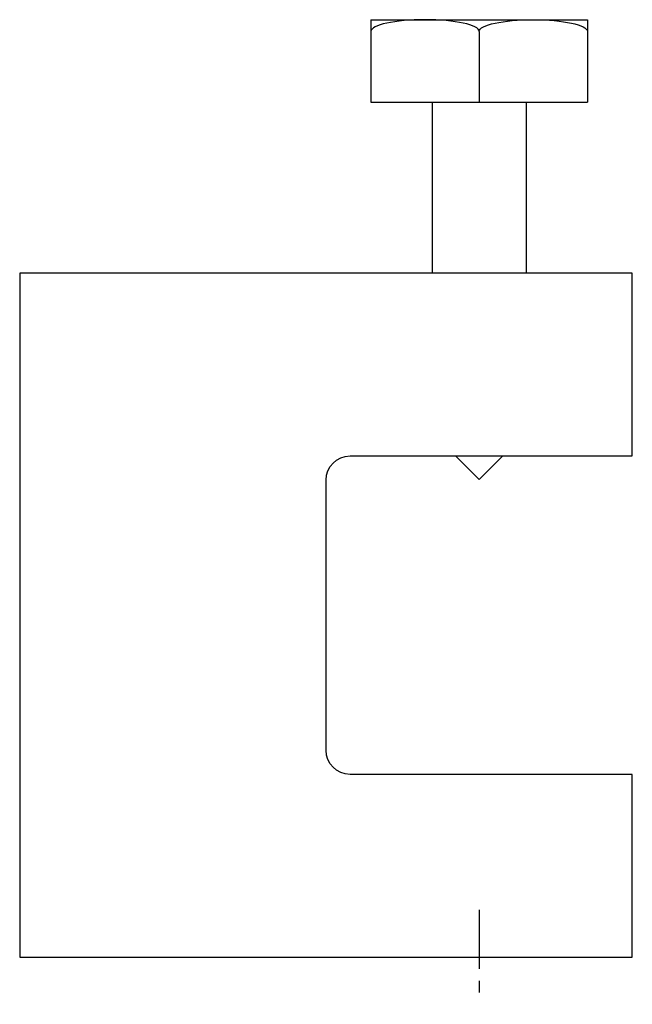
# Model space of a CAD drawing. Extents: x 28 to 188, y 11 to 268.
import ezdxf

# ---------------------------------------------------------------- set-up
doc = ezdxf.new("R2010")
doc.units = 0
doc.header["$MEASUREMENT"] = 0
doc.linetypes.add('AI9-LTYPE1', pattern=[24.671224, 15.419515, -3.083903, 3.083903, -3.083903])
doc.layers.get('0').update_dxf_attribs({"linetype": 'CONTINUOUS'})

msp = doc.modelspace()

# ---------------------------------------------------------------- linework, layer by layer
at = {"color": 7}
for p, q in [((119.72, 268.45), (176.36, 268.45)), ((119.72, 268.45), (119.72, 246.87)), ((176.36, 268.45), (176.36, 246.87)), ((148.04, 265.37), (148.04, 246.87)), ((119.72, 246.87), (176.36, 246.87)), ((135.71, 246.87), (135.71, 202.15)), ((160.38, 246.87), (160.38, 202.15)), ((141.87, 154.35), (148.04, 148.18)), ((154.21, 154.35), (148.04, 148.18))]:
    msp.add_line(p, q, dxfattribs=at)
at = {"color": 253, "linetype": 'AI9-LTYPE1'}
msp.add_line((148.04, 35.62), (148.04, 10.95), dxfattribs=at)
at = {"color": 7}
for points, knots in [([(148.04, 265.37), (148.04, 267.07), (141.7, 268.45), (133.88, 268.45), (126.06, 268.45), (119.72, 267.07), (119.72, 265.37)], [0, 0, 0, 0, 1, 1, 1, 2, 2, 2, 2]), ([(148.04, 265.37), (148.04, 267.07), (154.38, 268.45), (162.2, 268.45), (170.02, 268.45), (176.36, 267.07), (176.36, 265.37)], [0, 0, 0, 0, 1, 1, 1, 2, 2, 2, 2]), ([(188.13, 71.08), (188.13, 71.08), (188.13, 23.28), (188.13, 23.28), (188.13, 23.28), (27.77, 23.28), (27.77, 23.28), (27.77, 23.28), (27.77, 202.15), (27.77, 202.15), (27.77, 202.15), (188.13, 202.15), (188.13, 202.15), (188.13, 202.15), (188.13, 154.35), (188.13, 154.35), (188.13, 154.35), (114.27, 154.35), (114.27, 154.35), (110.78, 154.35), (107.95, 151.52), (107.95, 148.03), (107.95, 148.03), (107.95, 77.4), (107.95, 77.4), (107.95, 73.91), (110.78, 71.08), (114.27, 71.08), (114.27, 71.08), (188.13, 71.08), (188.13, 71.08)], [0, 0, 0, 0, 1, 1, 1, 2, 2, 2, 3, 3, 3, 4, 4, 4, 5, 5, 5, 6, 6, 6, 7, 7, 7, 8, 8, 8, 9, 9, 9, 10, 10, 10, 10])]:
    msp.add_open_spline(points, degree=3, knots=knots, dxfattribs=at)

doc.saveas('drawing.dxf')
